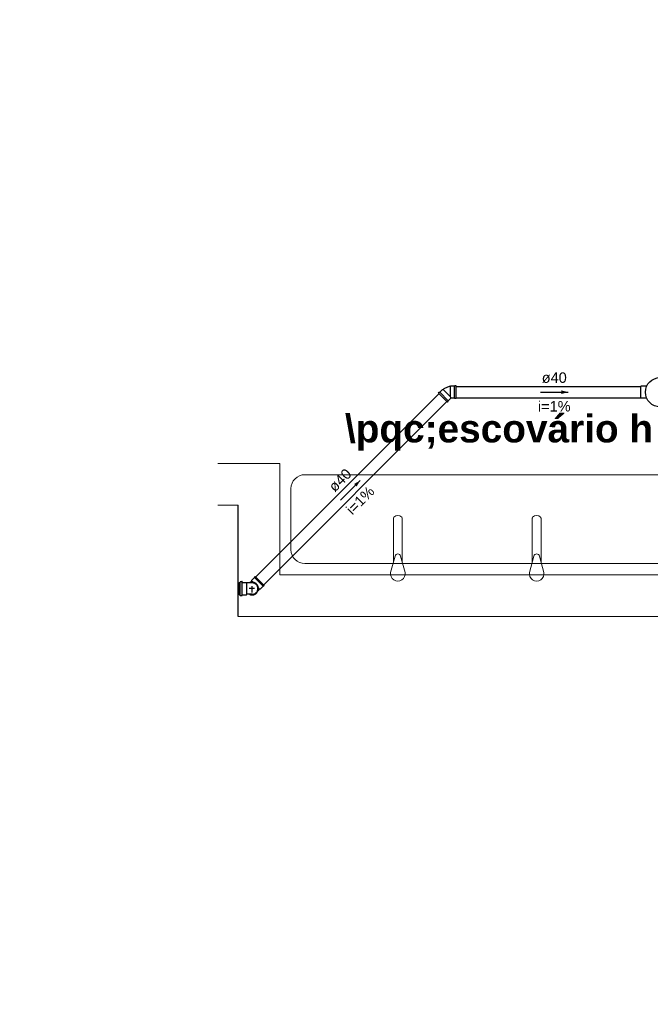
# Model space of a CAD drawing. Header units: millimetres. Extents: x -27714 to -5776, y 5810 to 9208.
# Tile 6 of 256: x -25742 to -25733, y 7023 to 7037. Entities that reach past the tile are written whole.
import ezdxf

# ---------------------------------------------------------------- set-up
doc = ezdxf.new("R2010")
doc.units = ezdxf.units.MM
for name, color, linetype in [('HIDRO', 5, 'Continuous'), ('Simbolos', 5, 'Continuous'), ('Simbolos_int', 2, 'Continuous'), ('TEXTO', 7, 'Continuous'), ('TEXTO @ 100', 7, 'Continuous'), ('TEXTO @ 200', 7, 'Continuous'), ('TQ-Sentido conduto', 9, 'Continuous')]:
    doc.layers.add(name, color=color, linetype=linetype)
doc.layers.add('TQ-Condutos', color=3, linetype='Continuous', lineweight=30)
doc.layers.add('TQ-Textos conduto', color=7, linetype='Continuous', lineweight=25)
doc.styles.add('Arial', font='arial.ttf')
doc.styles.add('ArialN', font='arialbd.ttf')

# ---------------------------------------------------------------- blocks, each defined once
blk = doc.blocks.new('SIMBOLO NOMENCLATURA')
at = {"linetype": 'Continuous'}
blk.add_circle((-30, 0), 30, dxfattribs=at)
blk = doc.blocks.new('*U147')
at = {"layer": 'TEXTO @ 100', "linetype": 'Continuous', "xscale": 20, "yscale": 20, "zscale": 20}
blk.add_blockref('SIMBOLO NOMENCLATURA', (-25314.228, 7009.918), dxfattribs=at)
at = {"layer": 'TEXTO @ 200', "linetype": 'Continuous', "xscale": 40, "yscale": 40, "zscale": 40}
blk.add_blockref('SIMBOLO NOMENCLATURA', (-25314.228, 7009.918), dxfattribs=at)
blk = doc.blocks.new('*U151')
at = {"layer": 'TEXTO @ 100', "linetype": 'Continuous', "xscale": 20, "yscale": 20, "zscale": 20}
blk.add_blockref('SIMBOLO NOMENCLATURA', (-25312.564, 7079.25), dxfattribs=at)
at = {"layer": 'TEXTO @ 200', "linetype": 'Continuous', "xscale": 40, "yscale": 40, "zscale": 40}
blk.add_blockref('SIMBOLO NOMENCLATURA', (-25312.564, 7079.25), dxfattribs=at)
blk = doc.blocks.new('*U155')
at = {"layer": 'TEXTO @ 200', "linetype": 'Continuous', "xscale": 40, "yscale": 40, "zscale": 40}
blk.add_blockref('SIMBOLO NOMENCLATURA', (-23654.527, 7584.979), dxfattribs=at)
blk = doc.blocks.new('*U159')
at = {"layer": 'TEXTO @ 200', "linetype": 'Continuous', "xscale": 40, "yscale": 40, "zscale": 40}
blk.add_blockref('SIMBOLO NOMENCLATURA', (-23783.068, 7189.489), dxfattribs=at)

msp = doc.modelspace()

# ---------------------------------------------------------------- hatches: boundary and pattern name
at = {"layer": 'TQ-Sentido conduto', "linetype": 'Continuous'}
for points in [[(-25734.2324, 7031.9773), (-25734.329, 7032.0032), (-25734.329, 7031.9514)], [(-25737.2302, 7030.7045), (-25737.3168, 7030.6545), (-25737.2802, 7030.6179)]]:
    msp.add_hatch(color=256, dxfattribs=at).paths.add_polyline_path(points)

# ---------------------------------------------------------------- linework, layer by layer
at = {"color": 7, "linetype": 'Continuous', "lineweight": 0}
for p, q in [((-25738.3859, 7030.9489), (-25739.2805, 7030.9489)), ((-25738.3859, 7030.9489), (-25738.3859, 7029.3489)), ((-25738.9859, 7030.3489), (-25739.2805, 7030.3489)), ((-25738.3859, 7029.3489), (-25726.9857, 7029.3489))]:
    msp.add_line(p, q, dxfattribs=at)
at = {"color": 83, "linetype": 'Continuous', "lineweight": 0}
for p, q in [((-25738.9859, 7030.3489), (-25739.2805, 7030.3489)), ((-25738.9859, 7028.7489), (-25738.9859, 7030.3489)), ((-25726.9859, 7028.7489), (-25738.9859, 7028.7489))]:
    msp.add_line(p, q, dxfattribs=at)
msp.add_line((-25738.9859, 7028.7489), (-25738.9859, 7030.3489))
at = {"color": 7, "linetype": 'Continuous', "lineweight": 0}
for points in [[(-25726.9857, 7029.3489), (-25738.3859, 7029.3489)], [(-25738.9859, 7028.7489), (-25726.9859, 7028.7489)]]:
    msp.add_lwpolyline(points, dxfattribs=at)
at = {"layer": 'HIDRO', "linetype": 'Continuous', "lineweight": 0}
for p, q in [((-25736.7496, 7030.1609), (-25736.7496, 7029.5265)), ((-25736.6221, 7029.5281), (-25736.6221, 7030.1609)), ((-25734.7496, 7030.1609), (-25734.7496, 7029.5265)), ((-25734.6221, 7029.5281), (-25734.6221, 7030.1609)), ((-25736.7251, 7029.6161), (-25736.7896, 7029.3809)), ((-25736.5816, 7029.3809), (-25736.6462, 7029.6161)), ((-25734.7251, 7029.6161), (-25734.7896, 7029.3809)), ((-25734.5816, 7029.3809), (-25734.6462, 7029.6161))]:
    msp.add_line(p, q, dxfattribs=at)
msp.add_lwpolyline([(-25738.0259, 7029.5089, -0.4142136), (-25738.2259, 7029.7089), (-25738.2259, 7029.7089), (-25738.2259, 7030.5889, -0.4142136), (-25738.0259, 7030.7889), (-25738.0259, 7030.7889), (-25727.3459, 7030.7889, -0.4142136), (-25727.1459, 7030.5889), (-25727.1459, 7030.5889), (-25727.1459, 7029.7089, -0.4142136), (-25727.3459, 7029.5089), (-25727.3459, 7029.5089), (-25738.0259, 7029.5089)], format="xyb", dxfattribs=at)
for centre, radius, start, end in [((-25736.6859, 7030.1166), 0.0843, 46.98757, 133.01243), ((-25734.6859, 7030.1166), 0.0843, 46.98757, 133.01243), ((-25736.7218, 7030.1605), 0.0278, 140.62423, 179.19207), ((-25736.6505, 7030.1603), 0.0284, 1.18756, 38.92571), ((-25734.7218, 7030.1605), 0.0278, 140.62423, 179.19207), ((-25734.6505, 7030.1603), 0.0284, 1.18756, 38.92571), ((-25736.6856, 7029.6089), 0.0401, 10.35435, 169.64565), ((-25734.6856, 7029.6089), 0.0401, 10.35435, 169.64565), ((-25736.6856, 7029.3625), 0.1056, 169.97377, 10.02623), ((-25734.6856, 7029.3625), 0.1056, 169.97377, 10.02623)]:
    msp.add_arc(centre, radius, start, end, dxfattribs=at)
at = {"layer": 'Simbolos'}
for p, q in [((-25735.9274, 7032.0645), (-25735.9322, 7032.0597)), ((-25735.8675, 7032.0645), (-25735.9274, 7032.0645)), ((-25735.8634, 7032.0685), (-25735.8675, 7032.0645)), ((-25735.8474, 7032.0685), (-25735.8634, 7032.0685)), ((-25735.8474, 7031.8861), (-25735.8474, 7032.0685)), ((-25733.1826, 7031.8901), (-25733.1826, 7032.0645)), ((-25733.1036, 7032.0645), (-25733.1826, 7032.0645)), ((-25736.0997, 7031.964), (-25736.0884, 7031.9753)), ((-25735.9707, 7031.8351), (-25736.0997, 7031.964)), ((-25736.0884, 7031.9753), (-25736.0827, 7031.9753)), ((-25736.0827, 7031.9753), (-25736.0403, 7032.0178)), ((-25736.0403, 7032.0178), (-25736.0335, 7032.0178)), ((-25735.9594, 7031.852), (-25735.9213, 7031.8901)), ((-25735.8675, 7031.8901), (-25735.9213, 7031.8901)), ((-25735.8634, 7031.8861), (-25735.8675, 7031.8901)), ((-25735.8474, 7031.8861), (-25735.8634, 7031.8861)), ((-25733.1036, 7031.8901), (-25733.1826, 7031.8901)), ((-25735.9707, 7031.8351), (-25735.9594, 7031.8464)), ((-25735.9594, 7031.8464), (-25735.9594, 7031.852)), ((-25738.9739, 7029.2371), (-25738.9739, 7029.0607)), ((-25738.9739, 7029.2371), (-25738.9614, 7029.2371)), ((-25738.956, 7029.2461), (-25738.9576, 7029.2401)), ((-25738.9521, 7029.2491), (-25738.933, 7029.2491)), ((-25738.929, 7029.2455), (-25738.9285, 7029.2407)), ((-25738.9246, 7029.2371), (-25738.8678, 7029.2371)), ((-25738.8678, 7029.2371), (-25738.862, 7029.2313)), ((-25738.8249, 7029.2313), (-25738.862, 7029.2313)), ((-25738.7859, 7029.2313), (-25738.8249, 7029.2313)), ((-25738.8165, 7029.2348), (-25738.7938, 7029.2574)), ((-25738.7513, 7029.3067), (-25738.7938, 7029.2643)), ((-25738.7938, 7029.2643), (-25738.7938, 7029.2574)), ((-25738.74, 7029.3237), (-25738.7513, 7029.3124)), ((-25738.7513, 7029.3124), (-25738.7513, 7029.3067)), ((-25738.6111, 7029.1947), (-25738.74, 7029.3237)), ((-25738.6111, 7029.1947), (-25738.6224, 7029.1834)), ((-25738.9739, 7029.0607), (-25738.9614, 7029.0607)), ((-25738.956, 7029.0517), (-25738.9576, 7029.0577)), ((-25738.929, 7029.0523), (-25738.9285, 7029.0571)), ((-25738.9246, 7029.0607), (-25738.8678, 7029.0607)), ((-25738.8678, 7029.0607), (-25738.862, 7029.0665)), ((-25738.8249, 7029.0665), (-25738.862, 7029.0665)), ((-25738.7859, 7029.0665), (-25738.8249, 7029.0665)), ((-25738.6999, 7029.1182), (-25738.6773, 7029.141)), ((-25738.6705, 7029.141), (-25738.6773, 7029.141)), ((-25738.628, 7029.1834), (-25738.6705, 7029.141)), ((-25738.6224, 7029.1834), (-25738.628, 7029.1834)), ((-25738.9521, 7029.0487), (-25738.933, 7029.0487))]:
    msp.add_line(p, q, dxfattribs=at)
for points in [[(-25735.9322, 7032.0597), (-25735.9443, 7032.0575), (-25735.9563, 7032.0546), (-25735.9681, 7032.0512), (-25735.9796, 7032.047), (-25735.991, 7032.0423), (-25736.0021, 7032.037), (-25736.0129, 7032.0312), (-25736.0234, 7032.0247), (-25736.0335, 7032.0178)], [(-25733.1036, 7032.0645), (-25733.1028, 7032.0646), (-25733.1021, 7032.0647), (-25733.1014, 7032.0649), (-25733.1007, 7032.0653), (-25733.1001, 7032.0657), (-25733.0995, 7032.0661), (-25733.099, 7032.0667), (-25733.0985, 7032.0673), (-25733.0982, 7032.068)], [(-25733.0982, 7031.8867), (-25733.0985, 7031.8874), (-25733.099, 7031.888), (-25733.0995, 7031.8885), (-25733.1001, 7031.889), (-25733.1007, 7031.8894), (-25733.1014, 7031.8897), (-25733.1021, 7031.8899), (-25733.1028, 7031.8901), (-25733.1036, 7031.8901)], [(-25738.9614, 7029.2371), (-25738.9608, 7029.2371), (-25738.9603, 7029.2372), (-25738.9597, 7029.2375), (-25738.9592, 7029.2377), (-25738.9588, 7029.2381), (-25738.9583, 7029.2385), (-25738.958, 7029.239), (-25738.9577, 7029.2395), (-25738.9575, 7029.24)], [(-25738.9521, 7029.2491), (-25738.9527, 7029.2491), (-25738.9532, 7029.2489), (-25738.9538, 7029.2487), (-25738.9543, 7029.2484), (-25738.9547, 7029.2481), (-25738.9551, 7029.2477), (-25738.9555, 7029.2472), (-25738.9558, 7029.2467), (-25738.9559, 7029.2461)], [(-25738.929, 7029.2454), (-25738.9291, 7029.2461), (-25738.9293, 7029.2467), (-25738.9296, 7029.2473), (-25738.93, 7029.2478), (-25738.9305, 7029.2483), (-25738.9311, 7029.2486), (-25738.9317, 7029.2489), (-25738.9323, 7029.249), (-25738.933, 7029.2491)], [(-25738.9285, 7029.2408), (-25738.9284, 7029.2401), (-25738.9282, 7029.2395), (-25738.9279, 7029.2389), (-25738.9275, 7029.2384), (-25738.927, 7029.2379), (-25738.9265, 7029.2376), (-25738.9259, 7029.2373), (-25738.9252, 7029.2372), (-25738.9246, 7029.2371)], [(-25738.7859, 7029.0666), (-25738.7763, 7029.0671), (-25738.7669, 7029.0688), (-25738.7577, 7029.0715), (-25738.7489, 7029.0753), (-25738.7406, 7029.0801), (-25738.7329, 7029.0858), (-25738.726, 7029.0924), (-25738.7198, 7029.0997), (-25738.7145, 7029.1077), (-25738.7102, 7029.1163), (-25738.707, 7029.1253), (-25738.7048, 7029.1346), (-25738.7036, 7029.1441), (-25738.7036, 7029.1537), (-25738.7048, 7029.1632), (-25738.707, 7029.1725), (-25738.7102, 7029.1815), (-25738.7145, 7029.1901), (-25738.7198, 7029.1981), (-25738.726, 7029.2054), (-25738.7329, 7029.212), (-25738.7406, 7029.2177), (-25738.7489, 7029.2225), (-25738.7577, 7029.2263), (-25738.7669, 7029.229), (-25738.7763, 7029.2307), (-25738.7859, 7029.2313)], [(-25738.9575, 7029.0578), (-25738.9577, 7029.0583), (-25738.958, 7029.0588), (-25738.9583, 7029.0593), (-25738.9588, 7029.0597), (-25738.9592, 7029.0601), (-25738.9597, 7029.0603), (-25738.9603, 7029.0606), (-25738.9608, 7029.0607), (-25738.9614, 7029.0607)], [(-25738.9559, 7029.0517), (-25738.9558, 7029.0511), (-25738.9555, 7029.0506), (-25738.9551, 7029.0501), (-25738.9547, 7029.0497), (-25738.9543, 7029.0494), (-25738.9538, 7029.0491), (-25738.9532, 7029.0489), (-25738.9527, 7029.0487), (-25738.9521, 7029.0487)], [(-25738.933, 7029.0487), (-25738.9323, 7029.0488), (-25738.9317, 7029.0489), (-25738.9311, 7029.0492), (-25738.9305, 7029.0495), (-25738.93, 7029.05), (-25738.9296, 7029.0505), (-25738.9293, 7029.0511), (-25738.9291, 7029.0517), (-25738.929, 7029.0524)], [(-25738.9246, 7029.0607), (-25738.9252, 7029.0606), (-25738.9259, 7029.0605), (-25738.9265, 7029.0602), (-25738.927, 7029.0599), (-25738.9275, 7029.0594), (-25738.9279, 7029.0589), (-25738.9282, 7029.0583), (-25738.9284, 7029.0577), (-25738.9285, 7029.057)], [(-25738.8249, 7029.0665), (-25738.8167, 7029.0631), (-25738.8081, 7029.0604), (-25738.7993, 7029.0587), (-25738.7903, 7029.0578), (-25738.7814, 7029.0578), (-25738.7724, 7029.0587), (-25738.7636, 7029.0604), (-25738.7551, 7029.0631), (-25738.7468, 7029.0665)]]:
    msp.add_lwpolyline(points, dxfattribs=at)
msp.add_circle((-25732.9074, 7031.9773), 0.2112, dxfattribs=at)
at = {"layer": 'Simbolos_int'}
for p, q in [((-25735.9322, 7032.0597), (-25735.9322, 7031.9165)), ((-25735.8675, 7031.8901), (-25735.8675, 7032.0645)), ((-25736.0827, 7031.9753), (-25735.9594, 7031.852)), ((-25735.9322, 7031.9165), (-25736.0335, 7032.0178)), ((-25735.9322, 7031.9165), (-25735.9274, 7031.9049)), ((-25735.9274, 7031.9049), (-25735.9213, 7031.8901)), ((-25738.9584, 7029.0607), (-25738.9584, 7029.2371)), ((-25738.9282, 7029.0607), (-25738.9282, 7029.2371)), ((-25738.862, 7029.0665), (-25738.862, 7029.2313)), ((-25738.7759, 7029.2396), (-25738.7938, 7029.2574)), ((-25738.628, 7029.1834), (-25738.7513, 7029.3067)), ((-25738.7493, 7029.1489), (-25738.8285, 7029.1489)), ((-25738.7859, 7029.0931), (-25738.7859, 7029.1825)), ((-25738.6773, 7029.141), (-25738.6952, 7029.1589))]:
    msp.add_line(p, q, dxfattribs=at)
for points in [[(-25738.7468, 7029.2313), (-25738.7551, 7029.2347), (-25738.7636, 7029.2374), (-25738.7724, 7029.2391), (-25738.7814, 7029.24), (-25738.7903, 7029.24), (-25738.7993, 7029.2391), (-25738.8081, 7029.2374), (-25738.8167, 7029.2347), (-25738.8249, 7029.2313)], [(-25738.8249, 7029.0665), (-25738.8151, 7029.0625), (-25738.8049, 7029.0597), (-25738.7944, 7029.0581), (-25738.7838, 7029.0577), (-25738.7732, 7029.0586), (-25738.7628, 7029.0607), (-25738.7527, 7029.0639), (-25738.7431, 7029.0683), (-25738.734, 7029.0739), (-25738.7257, 7029.0804), (-25738.7181, 7029.0878), (-25738.7115, 7029.0961), (-25738.7059, 7029.1051), (-25738.7013, 7029.1147), (-25738.6979, 7029.1247), (-25738.6957, 7029.1351), (-25738.6947, 7029.1456), (-25738.6949, 7029.1563), (-25738.6964, 7029.1668), (-25738.6991, 7029.177), (-25738.7029, 7029.1869), (-25738.7079, 7029.1963), (-25738.7139, 7029.205), (-25738.7209, 7029.213), (-25738.7288, 7029.2201), (-25738.7375, 7029.2262), (-25738.7468, 7029.2313)]]:
    msp.add_lwpolyline(points, dxfattribs=at)
at = {"layer": 'TQ-Condutos'}
for p, q in [((-25735.8474, 7032.0573), (-25733.1826, 7032.0573)), ((-25738.7321, 7029.3158), (-25736.0918, 7031.9561)), ((-25735.8474, 7031.8973), (-25733.1826, 7031.8973)), ((-25738.619, 7029.2026), (-25735.9786, 7031.843))]:
    msp.add_line(p, q, dxfattribs=at)
at = {"layer": 'TQ-Sentido conduto'}
for points in [[(-25734.6324, 7031.9773), (-25734.2324, 7031.9773)], [(-25737.5131, 7030.4217), (-25737.2302, 7030.7045)]]:
    msp.add_lwpolyline(points, dxfattribs=at)

# ---------------------------------------------------------------- block references
at = {"layer": 'TEXTO'}
for name in ['*U155', '*U159', '*U151', '*U147']:
    msp.add_blockref(name, (0, 0), dxfattribs=at)

# ---------------------------------------------------------------- texts
at = {"color": 7, "lineweight": 0, "insert": (-25734.195, 7031.6537), "char_height": 0.4, "width": 13.011585, "attachment_point": 2, "style": 'ArialN'}
msp.add_mtext('\\\\pqc;escovário h = 60cm', dxfattribs=at)
at = {"layer": 'TQ-Textos conduto', "char_height": 0.15, "attachment_point": 8, "line_spacing_factor": 0.6, "style": 'Arial'}
for s, insert, width in [('ø40', (-25734.4324, 7032.1078), 0.722104), ('i=1%', (-25734.4324, 7031.6978), 0.943445)]:
    msp.add_mtext(s, dxfattribs=dict(at, insert=insert, width=width))
at = {"layer": 'TQ-Textos conduto', "char_height": 0.15, "attachment_point": 8, "rotation": 45.00011, "line_spacing_factor": 0.6, "style": 'Arial'}
for s, insert, width in [('ø40', (-25737.4639, 7030.6554), 0.722104), ('i=1%', (-25737.174, 7030.3655), 0.943445)]:
    msp.add_mtext(s, dxfattribs=dict(at, insert=insert, width=width))

doc.saveas('drawing.dxf')
